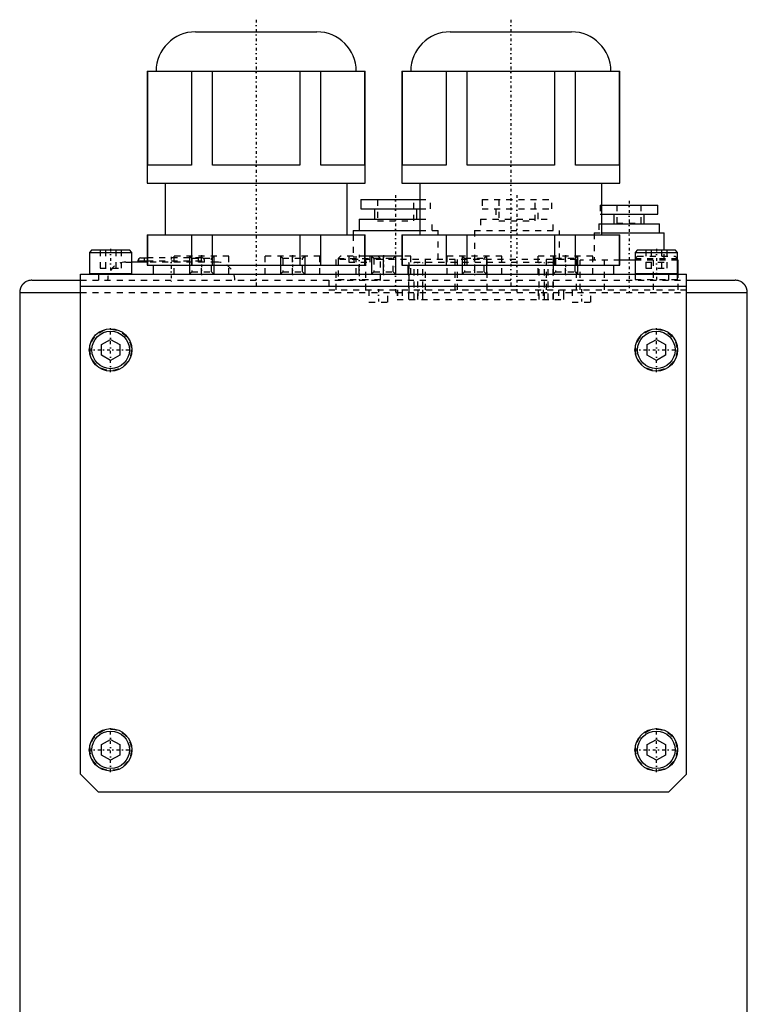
# Model space of a CAD drawing. Extents: x -88 to 88, y -489 to 213.
# Tile 5 of 5: x -60 to 60, y 51 to 213. Entities that reach past the tile are written whole.
import ezdxf

# ---------------------------------------------------------------- set-up
doc = ezdxf.new("R2010")
doc.units = 0
doc.linetypes.add('CENTER', pattern=[1.5, 0.45, -0.5, 0.05, -0.5])
doc.linetypes.add('DASHED', pattern=[2, 1, -1])
for name, color, linetype in [('AM_0', 7, 'CONTINUOUS'), ('AM_10', 7, 'CONTINUOUS'), ('AM_3', 7, 'DASHED'), ('AM_7', 7, 'CENTER')]:
    doc.layers.add(name, color=color, linetype=linetype)

msp = doc.modelspace()

# ---------------------------------------------------------------- linework, layer by layer
at = {"layer": 'AM_0', "color": 7, "linetype": 'CONTINUOUS'}
for p, q in [((-31, 211), (-11, 211)), ((11, 211), (31, 211)), ((-39, 204.5), (-39, 186)), ((-39, 204.5), (-3, 204.5)), ((-38.89, 189), (-38.89, 204.5)), ((-31.69, 204.5), (-31.69, 189)), ((-28.19, 189), (-28.19, 204.5)), ((-13.81, 204.5), (-13.81, 189)), ((-10.31, 189), (-10.31, 204.5)), ((-3.11, 204.5), (-3.11, 189)), ((-3, 186), (-3, 204.5)), ((3, 204.5), (3, 186)), ((3, 204.5), (39, 204.5)), ((3.11, 189), (3.11, 204.5)), ((10.31, 204.5), (10.31, 189)), ((13.81, 189), (13.81, 204.5)), ((28.19, 204.5), (28.19, 189)), ((31.69, 189), (31.69, 204.5)), ((38.89, 204.5), (38.89, 189)), ((39, 186), (39, 204.5)), ((-31.69, 189), (-38.89, 189)), ((-13.81, 189), (-28.19, 189)), ((-3.11, 189), (-10.31, 189)), ((10.31, 189), (3.11, 189)), ((28.19, 189), (13.81, 189)), ((38.89, 189), (31.69, 189)), ((-39, 186), (-3, 186)), ((-36, 186), (-36, 177.5)), ((-6, 177.5), (-6, 186)), ((3, 186), (39, 186)), ((6, 186), (6, 177.5)), ((36, 177.5), (36, 186)), ((-3.75, 183.3), (-3.75, 181.8)), ((-3.75, 183.3), (6, 183.3)), ((36, 182.4), (45.25, 182.4)), ((45.25, 180.9), (45.25, 182.4)), ((-3.75, 181.8), (6, 181.8)), ((-1.5, 181.8), (-1.5, 180.1)), ((5.5, 180.1), (5.5, 181.8)), ((36, 180.9), (45.25, 180.9)), ((38, 180.9), (38, 179.3)), ((43, 179.3), (43, 180.9)), ((-4, 180.1), (-4, 178.2)), ((-4, 180.1), (6, 180.1)), ((35.99, 179.3), (45.51, 179.3)), ((45.51, 177.8), (45.51, 179.3)), ((-39, 177.5), (-39, 172.5)), ((-39, 177.5), (-3, 177.5)), ((-38.89, 172.5), (-38.89, 177.5)), ((-31.69, 177.5), (-31.69, 172.5)), ((-28.19, 172.5), (-28.19, 177.5)), ((-13.81, 177.5), (-13.81, 172.5)), ((-10.31, 172.5), (-10.31, 177.5)), ((-5, 178.2), (-5, 177.5)), ((-5, 178.2), (6, 178.2)), ((-3.11, 177.5), (-3.11, 172.5)), ((-3, 172.5), (-3, 177.5)), ((3, 177.5), (3, 172.5)), ((3, 177.5), (39, 177.5)), ((3.11, 172.5), (3.11, 177.5)), ((10.31, 177.5), (10.31, 172.5)), ((13.81, 172.5), (13.81, 177.5)), ((28.19, 177.5), (28.19, 172.5)), ((31.69, 172.5), (31.69, 177.5)), ((36, 177.8), (46.27, 177.8)), ((38.89, 177.5), (38.89, 172.5)), ((39, 172.5), (39, 177.5)), ((46.27, 175), (46.27, 177.8)), ((-48.1, 175), (-48.5, 174.6)), ((-48.5, 174.6), (-48.5, 171.1)), ((-48.5, 174.6), (-41.5, 174.6)), ((-48.1, 175), (-41.9, 175)), ((-41.5, 174.6), (-41.9, 175)), ((-41.5, 171.1), (-41.5, 174.6)), ((3, 174), (-3, 174)), ((0, 171), (0, 174)), ((41.9, 175), (41.5, 174.6)), ((41.5, 174.6), (41.5, 171)), ((41.5, 174.6), (48.5, 174.6)), ((41.9, 175), (48.1, 175)), ((48.5, 174.6), (48.1, 175)), ((48.5, 171), (48.5, 174.6)), ((-39, 173), (-41.51, 173)), ((-40.5, 173.2), (-40.5, 173)), ((-40.5, 173.2), (-39, 173.2)), ((-40, 173.7), (-39, 173.7)), ((-39, 172.5), (-3, 172.5)), ((-38, 172.5), (-38, 171)), ((-4, 171), (-4, 172.5)), ((3, 172.5), (39, 172.5)), ((4, 172.5), (4, 171)), ((38, 171), (38, 172.5)), ((41.5, 173.3), (39, 173.3)), ((48.58, 173.3), (48.5, 173.3)), ((48.58, 171), (48.58, 173.3)), ((-50, 88.5), (-50, 171)), ((-50, 171), (50, 171)), ((-48.5, 171.1), (-41.5, 171.1)), ((41.5, 171.1), (48.5, 171.1)), ((50, 88.5), (50, 171)), ((-58, 170), (-50, 170)), ((-50, 169), (50, 169)), ((50, 170), (58, 170)), ((-60, 168), (-60, 2)), ((-60, 168), (-50, 168)), ((50, 168), (60, 168)), ((60, 2), (60, 168)), ((-46.5, 159.37), (-45, 160.23)), ((-46.5, 157.63), (-46.5, 159.37)), ((-45, 160.23), (-43.5, 159.37)), ((-43.5, 159.37), (-43.5, 157.63)), ((43.5, 159.37), (45, 160.23)), ((43.5, 157.63), (43.5, 159.37)), ((45, 160.23), (46.5, 159.37)), ((46.5, 159.37), (46.5, 157.63)), ((-45, 156.77), (-46.5, 157.63)), ((-43.5, 157.63), (-45, 156.77)), ((45, 156.77), (43.5, 157.63)), ((46.5, 157.63), (45, 156.77)), ((-46.5, 93.37), (-45, 94.23)), ((-46.5, 91.63), (-46.5, 93.37)), ((-45, 94.23), (-43.5, 93.37)), ((-43.5, 93.37), (-43.5, 91.63)), ((43.5, 93.37), (45, 94.23)), ((43.5, 91.63), (43.5, 93.37)), ((45, 94.23), (46.5, 93.37)), ((46.5, 93.37), (46.5, 91.63)), ((-45, 90.77), (-46.5, 91.63)), ((-43.5, 91.63), (-45, 90.77)), ((45, 90.77), (43.5, 91.63)), ((46.5, 91.63), (45, 90.77)), ((-47, 85.5), (-50, 88.5)), ((50, 88.5), (47, 85.5)), ((47, 85.5), (-47, 85.5))]:
    msp.add_line(p, q, dxfattribs=at)
for points in [[(-58, 170, 0), (-58.09, 170, 0), (-58.26, 169.98, 0), (-58.43, 169.95, 0), (-58.52, 169.93, 0), (-58.6, 169.91, 0), (-58.77, 169.85, 0), (-58.92, 169.77, 0), (-59.01, 169.72, 0), (-59.04, 169.71, 0), (-59.06, 169.69, 0), (-59.07, 169.69, 0), (-59.09, 169.68, 0), (-59.11, 169.66, 0), (-59.14, 169.65, 0), (-59.16, 169.63, 0), (-59.18, 169.61, 0), (-59.21, 169.6, 0), (-59.22, 169.59, 0), (-59.23, 169.58, 0), (-59.25, 169.56, 0), (-59.27, 169.54, 0), (-59.3, 169.52, 0), (-59.32, 169.5, 0), (-59.34, 169.48, 0), (-59.35, 169.47, 0), (-59.36, 169.46, 0), (-59.38, 169.44, 0), (-59.4, 169.42, 0), (-59.41, 169.41, 0), (-59.42, 169.4, 0), (-59.44, 169.38, 0), (-59.46, 169.36, 0), (-59.47, 169.35, 0), (-59.48, 169.34, 0), (-59.5, 169.32, 0), (-59.52, 169.3, 0), (-59.54, 169.27, 0), (-59.56, 169.25, 0), (-59.58, 169.23, 0), (-59.59, 169.22, 0), (-59.6, 169.21, 0), (-59.61, 169.18, 0), (-59.63, 169.16, 0), (-59.65, 169.14, 0), (-59.66, 169.11, 0), (-59.68, 169.09, 0), (-59.69, 169.07, 0), (-59.69, 169.06, 0), (-59.71, 169.04, 0), (-59.72, 169.01, 0), (-59.74, 168.99, 0), (-59.75, 168.96, 0), (-59.77, 168.94, 0), (-59.77, 168.92, 0), (-59.78, 168.91, 0), (-59.79, 168.88, 0), (-59.81, 168.86, 0), (-59.82, 168.83, 0), (-59.83, 168.81, 0), (-59.84, 168.78, 0), (-59.85, 168.77, 0), (-59.85, 168.75, 0), (-59.86, 168.72, 0), (-59.87, 168.7, 0), (-59.88, 168.67, 0), (-59.89, 168.64, 0), (-59.9, 168.62, 0), (-59.91, 168.6, 0), (-59.91, 168.59, 0), (-59.92, 168.56, 0), (-59.93, 168.53, 0), (-59.93, 168.52, 0), (-59.94, 168.5, 0), (-59.94, 168.48, 0), (-59.95, 168.45, 0), (-59.95, 168.43, 0), (-59.96, 168.42, 0), (-59.96, 168.39, 0), (-59.97, 168.36, 0), (-59.97, 168.33, 0), (-59.98, 168.3, 0), (-59.98, 168.28, 0), (-59.98, 168.26, 0), (-59.98, 168.25, 0), (-59.99, 168.22, 0), (-59.99, 168.19, 0), (-59.99, 168.16, 0), (-60, 168.13, 0), (-60, 168.1, 0), (-60, 168.09, 0), (-60, 168.07, 0), (-60, 168.04, 0), (-60, 168.01, 0), (-60, 168, 0)], [(60, 168, 0), (60, 168.01, 0), (60, 168.04, 0), (60, 168.07, 0), (60, 168.09, 0), (60, 168.1, 0), (60, 168.13, 0), (59.99, 168.16, 0), (59.99, 168.19, 0), (59.99, 168.22, 0), (59.98, 168.25, 0), (59.98, 168.26, 0), (59.98, 168.28, 0), (59.98, 168.3, 0), (59.97, 168.33, 0), (59.97, 168.36, 0), (59.96, 168.39, 0), (59.96, 168.42, 0), (59.95, 168.43, 0), (59.95, 168.45, 0), (59.94, 168.48, 0), (59.94, 168.5, 0), (59.93, 168.52, 0), (59.93, 168.53, 0), (59.92, 168.56, 0), (59.91, 168.59, 0), (59.91, 168.6, 0), (59.9, 168.62, 0), (59.89, 168.64, 0), (59.88, 168.67, 0), (59.87, 168.7, 0), (59.86, 168.72, 0), (59.85, 168.75, 0), (59.85, 168.77, 0), (59.84, 168.78, 0), (59.83, 168.81, 0), (59.82, 168.83, 0), (59.81, 168.86, 0), (59.79, 168.88, 0), (59.78, 168.91, 0), (59.77, 168.92, 0), (59.77, 168.94, 0), (59.75, 168.96, 0), (59.74, 168.99, 0), (59.72, 169.01, 0), (59.71, 169.04, 0), (59.69, 169.06, 0), (59.69, 169.07, 0), (59.68, 169.09, 0), (59.66, 169.11, 0), (59.65, 169.14, 0), (59.63, 169.16, 0), (59.61, 169.18, 0), (59.6, 169.21, 0), (59.59, 169.22, 0), (59.58, 169.23, 0), (59.56, 169.25, 0), (59.54, 169.27, 0), (59.52, 169.3, 0), (59.5, 169.32, 0), (59.48, 169.34, 0), (59.47, 169.35, 0), (59.46, 169.36, 0), (59.44, 169.38, 0), (59.42, 169.4, 0), (59.41, 169.41, 0), (59.4, 169.42, 0), (59.38, 169.44, 0), (59.36, 169.46, 0), (59.35, 169.47, 0), (59.34, 169.48, 0), (59.32, 169.5, 0), (59.3, 169.52, 0), (59.27, 169.54, 0), (59.25, 169.56, 0), (59.23, 169.58, 0), (59.22, 169.59, 0), (59.21, 169.6, 0), (59.18, 169.61, 0), (59.16, 169.63, 0), (59.14, 169.65, 0), (59.11, 169.66, 0), (59.09, 169.68, 0), (59.07, 169.69, 0), (59.06, 169.69, 0), (59.04, 169.71, 0), (59.01, 169.72, 0), (58.92, 169.77, 0), (58.77, 169.85, 0), (58.6, 169.91, 0), (58.52, 169.93, 0), (58.43, 169.95, 0), (58.26, 169.98, 0), (58.09, 170, 0), (58, 170, 0)]]:
    msp.add_polyline3d(points, dxfattribs=at)
for centre, radius in [((-45, 158.5), 3.5), ((-45, 158.5), 3.1), ((45, 158.5), 3.5), ((45, 158.5), 3.1), ((-45, 92.5), 3.5), ((45, 92.5), 3.5), ((-45, 92.5), 3.1), ((45, 92.5), 3.1)]:
    msp.add_circle(centre, radius, dxfattribs=at)
for centre, radius, start, end in [((-31, 204.5), 6.5, 90, 180), ((-11, 204.5), 6.5, 0, 90), ((11, 204.5), 6.5, 90, 180), ((31, 204.5), 6.5, 0, 90), ((-40, 173.2), 0.5, 90, 180), ((-48.4, 171.1), 0.1, 180, 270), ((-41.6, 171.1), 0.1, 270, 0), ((41.6, 171.1), 0.1, 180, 270), ((48.4, 171.1), 0.1, 270, 0)]:
    msp.add_arc(centre, radius, start, end, dxfattribs=at)
at = {"layer": 'AM_10', "color": 7, "linetype": 'CONTINUOUS'}
for p, q in [((-32, 174), (-32, 171)), ((-28, 174), (-28, 171)), ((-17, 174), (-17, 171)), ((-13, 174), (-13, 171)), ((-2, 174), (-2, 171)), ((2, 174), (2, 171)), ((13, 174), (13, 171)), ((17, 174), (17, 171)), ((28, 174), (28, 171)), ((32, 174), (32, 171))]:
    msp.add_line(p, q, dxfattribs=at)
at = {"layer": 'AM_3', "color": 6, "linetype": 'DASHED'}
for p, q in [((-1, 183.3), (-1, 179.8)), ((5, 179.8), (5, 183.3)), ((6, 183.3), (7.75, 183.3)), ((7.75, 181.8), (7.75, 183.3)), ((16.25, 183.3), (16.25, 181.8)), ((16.25, 183.3), (27.75, 183.3)), ((19, 183.3), (19, 179.8)), ((25, 179.8), (25, 183.3)), ((27.75, 181.8), (27.75, 183.3)), ((35.75, 182.4), (35.75, 180.9)), ((35.75, 182.4), (36, 182.4)), ((38.5, 182.4), (38.5, 179.4)), ((42.5, 179.4), (42.5, 182.4)), ((6, 181.8), (7.75, 181.8)), ((16.25, 181.8), (27.75, 181.8)), ((18.5, 181.8), (18.5, 180.1)), ((25.5, 180.1), (25.5, 181.8)), ((35.75, 180.9), (36, 180.9)), ((-1, 179.8), (5, 179.8)), ((6, 180.1), (8, 180.1)), ((8, 178.2), (8, 180.1)), ((16, 180.1), (16, 178.2)), ((16, 180.1), (28, 180.1)), ((19, 179.8), (25, 179.8)), ((28, 178.2), (28, 180.1)), ((35.49, 179.3), (35.49, 177.8)), ((35.49, 179.3), (35.99, 179.3)), ((38.5, 179.4), (42.5, 179.4)), ((-5, 177.5), (-5, 173.4)), ((6, 178.2), (9, 178.2)), ((9, 173.4), (9, 178.2)), ((15, 178.2), (15, 171)), ((15, 178.2), (29, 178.2)), ((29, 173.4), (29, 178.2)), ((34.73, 177.8), (34.73, 173.3)), ((34.73, 177.8), (36, 177.8)), ((-46.73, 175), (-46.73, 172)), ((-45.87, 175), (-45.87, 172)), ((-44.13, 175), (-44.13, 172)), ((-43.27, 175), (-43.27, 172)), ((-34.5, 171), (-34.5, 174)), ((-25.5, 174), (-34.5, 174)), ((-32, 174), (-31.62, 173.62)), ((-30, 171), (-30, 174)), ((-28.38, 173.62), (-28, 174)), ((-25.5, 171), (-25.5, 174)), ((-19.5, 171), (-19.5, 174)), ((-10.5, 174), (-19.5, 174)), ((-17, 174), (-16.62, 173.62)), ((-15, 171), (-15, 174)), ((-13.38, 173.62), (-13, 174)), ((-10.5, 171), (-10.5, 174)), ((-7.1, 174), (-7.5, 173.6)), ((-3, 174), (-7.1, 174)), ((-5.73, 174), (-5.73, 173)), ((-4.87, 174), (-4.87, 173)), ((-4.5, 171), (-4.5, 174)), ((-3.13, 174), (-3.13, 173)), ((-2.27, 174), (-2.27, 173)), ((-2, 174), (-1.62, 173.62)), ((-0.5, 173.6), (-0.9, 174)), ((1.62, 173.62), (2, 174)), ((4.5, 174), (3, 174)), ((4.5, 171), (4.5, 174)), ((10.5, 171), (10.5, 174)), ((19.5, 174), (10.5, 174)), ((13, 174), (13.38, 173.62)), ((16.62, 173.62), (17, 174)), ((19.5, 171), (19.5, 174)), ((25.5, 171), (25.5, 174)), ((34.5, 174), (25.5, 174)), ((28, 174), (28.38, 173.62)), ((30, 171), (30, 174)), ((31.62, 173.62), (32, 174)), ((34.5, 171), (34.5, 174)), ((41.9, 174), (41.5, 173.6)), ((41.9, 174), (48.1, 174)), ((43.27, 175), (43.27, 172)), ((44.13, 175), (44.13, 172)), ((45.87, 175), (45.87, 172)), ((46.27, 173.3), (46.27, 175)), ((46.73, 175), (46.73, 172)), ((48.5, 173.6), (48.1, 174)), ((-42.5, 173), (-41.5, 173)), ((-27.5, 173), (-40.5, 173)), ((-39.5, 173.7), (-39.5, 173)), ((-30, 173.7), (-39.5, 173.7)), ((-39, 173.2), (-29.5, 173.2)), ((-31.62, 173.62), (-31.62, 171.38)), ((-31.62, 173.62), (-28.38, 173.62)), ((-30.5, 173), (-30.5, 173.7)), ((-29.5, 173), (-29.5, 173.2)), ((-28.38, 171.38), (-28.38, 173.62)), ((-16.62, 173.62), (-16.62, 171.38)), ((-16.62, 173.62), (-13.38, 173.62)), ((-13.38, 171.38), (-13.38, 173.62)), ((-7.81, 168.4), (-7.81, 173.4)), ((11.81, 173.4), (-7.81, 173.4)), ((-7.5, 173.6), (-7.5, 170.1)), ((-7.5, 173.6), (-0.5, 173.6)), ((-5.73, 173), (-2.27, 173)), ((-2.91, 168.4), (-2.91, 173.4)), ((-1.62, 173.62), (-1.62, 171.38)), ((-1.62, 173.62), (1.62, 173.62)), ((-0.5, 170.1), (-0.5, 173.6)), ((1.62, 171.38), (1.62, 173.62)), ((4.16, 172.9), (4.16, 166.8)), ((28.04, 172.9), (4.16, 172.9)), ((4.19, 166.8), (4.19, 172.9)), ((5.04, 166.8), (5.04, 172.9)), ((5.66, 166.8), (5.66, 172.9)), ((6.51, 166.8), (6.51, 172.9)), ((6.91, 168.4), (6.91, 173.4)), ((11.81, 168.4), (11.81, 173.4)), ((12.19, 168.4), (12.19, 173.4)), ((31.81, 173.4), (12.19, 173.4)), ((13.38, 173.62), (13.38, 171.38)), ((13.38, 173.62), (16.62, 173.62)), ((16.62, 171.38), (16.62, 173.62)), ((17.09, 168.4), (17.09, 173.4)), ((25.69, 166.8), (25.69, 172.9)), ((26.54, 166.8), (26.54, 172.9)), ((26.91, 168.4), (26.91, 173.4)), ((27.16, 166.8), (27.16, 172.9)), ((28.01, 166.8), (28.01, 172.9)), ((28.04, 166.8), (28.04, 172.9)), ((28.38, 173.62), (28.38, 171.38)), ((28.38, 173.62), (31.62, 173.62)), ((31.62, 171.38), (31.62, 173.62)), ((31.81, 168.4), (31.81, 173.4)), ((32.42, 168.4), (32.42, 173.3)), ((39, 173.3), (32.42, 173.3)), ((36.46, 168.4), (36.46, 173.3)), ((41.5, 173.6), (48.5, 173.6)), ((48.5, 173.3), (41.5, 173.3)), ((43.27, 173), (46.73, 173)), ((44.54, 168.4), (44.54, 173.3)), ((-47, 171), (-47, 170)), ((-46.73, 172), (-43.27, 172)), ((-31.62, 171.38), (-32, 171)), ((-31.62, 171.38), (-28.38, 171.38)), ((-28, 171), (-28.38, 171.38)), ((-16.62, 171.38), (-17, 171)), ((-16.62, 171.38), (-13.38, 171.38)), ((-13, 171), (-13.38, 171.38)), ((-1.62, 171.38), (-2, 171)), ((-1.62, 171.38), (1.62, 171.38)), ((2, 171), (1.62, 171.38)), ((13.38, 171.38), (13, 171)), ((13.38, 171.38), (16.62, 171.38)), ((17, 171), (16.62, 171.38)), ((28.38, 171.38), (28, 171)), ((28.38, 171.38), (31.62, 171.38)), ((32, 171), (31.62, 171.38)), ((41.5, 171), (41.5, 170.1)), ((43.27, 172), (46.73, 172)), ((47, 171), (47, 170)), ((48.5, 170.1), (48.5, 171)), ((48.58, 168.4), (48.58, 171)), ((-50, 170), (50, 170)), ((-9, 170), (-9, 168.4)), ((-7.5, 170.1), (-0.5, 170.1)), ((41.5, 170.1), (48.5, 170.1)), ((-50, 168), (50, 168)), ((-9, 168.4), (50, 168.4)), ((-2.4, 168.4), (-2.4, 166.4)), ((0.7, 166.4), (0.7, 168.4)), ((2.25, 168.4), (2.25, 166.8)), ((2.3, 168.4), (2.3, 166.8)), ((3.1, 168.4), (3.1, 166.8)), ((5.65, 168.4), (5.65, 166.8)), ((6.45, 168.4), (6.45, 166.8)), ((25.5, 168.4), (25.5, 166.8)), ((26.35, 168.4), (26.35, 166.8)), ((28.84, 168.4), (28.84, 166.8)), ((29.69, 168.4), (29.69, 166.8)), ((29.75, 166.8), (29.75, 168.4)), ((31.1, 168.4), (31.1, 166.4)), ((34.2, 166.4), (34.2, 168.4)), ((-2.4, 166.4), (0.7, 166.4)), ((2.25, 166.8), (29.75, 166.8)), ((31.1, 166.4), (34.2, 166.4))]:
    msp.add_line(p, q, dxfattribs=at)
for centre in [(-45, 158.5), (45, 158.5), (-45, 92.5), (45, 92.5)]:
    msp.add_circle(centre, 3.4, dxfattribs=at)
for centre, radius, start, end in [((-42.5, 170), 3, 90, 180), ((-30, 173.2), 0.5, 0, 90), ((-27.5, 170), 3, 0, 90), ((-7.4, 170.1), 0.1, 180, 270), ((-0.6, 170.1), 0.1, 270, 0)]:
    msp.add_arc(centre, radius, start, end, dxfattribs=at)
at = {"layer": 'AM_7', "color": 4, "linetype": 'CENTER'}
for p, q in [((-21, 213), (-21, 169)), ((21, 213), (21, 169)), ((2, 184.04), (2, 167.66)), ((22, 184.04), (22, 167.66)), ((40.5, 183.1), (40.5, 167.7)), ((-45, 175.2), (-45, 170.8)), ((-35, 173.88), (-35, 169.81)), ((-30, 174.15), (-30, 170.85)), ((-15, 174.15), (-15, 170.85)), ((-4, 174.2), (-4, 169.8)), ((0, 174.15), (0, 170.85)), ((15, 174.15), (15, 170.85)), ((30, 174.15), (30, 170.85)), ((45, 175.2), (45, 169.8)), ((-0.85, 168.5), (-0.85, 166.3)), ((32.65, 168.5), (32.65, 166.3)), ((-45, 154.82), (-45, 162.18)), ((45, 154.82), (45, 162.18)), ((-48.67, 158.5), (-41.33, 158.5)), ((41.33, 158.5), (48.67, 158.5)), ((-45, 88.83), (-45, 96.17)), ((45, 88.83), (45, 96.17)), ((-48.67, 92.5), (-41.33, 92.5)), ((41.33, 92.5), (48.67, 92.5))]:
    msp.add_line(p, q, dxfattribs=at)

doc.saveas('drawing.dxf')
